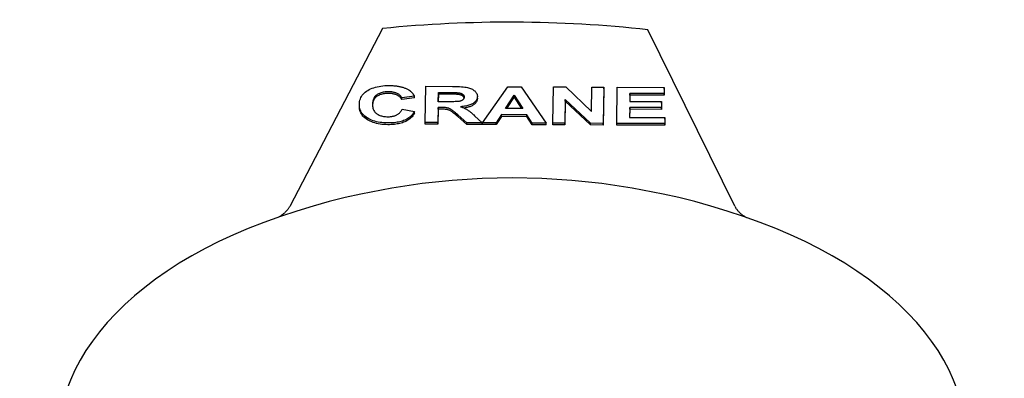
# Model space of a CAD drawing. Header units: millimetres. Extents: x 210 to 480, y -31 to 299.
# Tile 12 of 12: x 424 to 471, y 178 to 196. Entities that reach past the tile are written whole.
import ezdxf

# ---------------------------------------------------------------- set-up
doc = ezdxf.new("R2010")
doc.units = ezdxf.units.MM
doc.layers.add('Detail', color=2, linetype='Continuous')

msp = doc.modelspace()

# ---------------------------------------------------------------- linework, layer by layer
at = {"layer": 'Detail'}
for p, q in [((441.208, 195.376), (436.734, 186.792)), ((458.193, 186.798), (454.008, 195.318)), ((443.269, 190.838), (443.293, 192.587)), ((443.293, 192.587), (444.59, 192.581)), ((443.899, 191.845), (443.905, 192.289)), ((443.905, 192.289), (444.386, 192.286)), ((443.905, 192.207), (443.905, 192.289)), ((444.837, 192.197), (444.837, 192.279)), ((446.035, 190.825), (447.245, 192.569)), ((447.245, 192.569), (447.901, 192.566)), ((447.901, 192.566), (449.095, 190.812)), ((449.429, 190.81), (449.453, 192.559)), ((449.453, 192.559), (450.051, 192.557)), ((450.051, 192.557), (451.288, 191.378)), ((451.288, 191.378), (451.304, 192.551)), ((451.304, 192.551), (451.873, 192.548)), ((451.873, 192.548), (451.849, 190.799)), ((451.873, 192.467), (451.849, 190.717)), ((451.873, 192.467), (451.873, 192.548)), ((452.502, 190.796), (452.527, 192.545)), ((452.527, 192.545), (454.788, 192.535)), ((454.788, 192.535), (454.784, 192.239)), ((454.788, 192.453), (454.784, 192.157)), ((454.788, 192.453), (454.788, 192.535)), ((442.747, 192.108), (442.137, 192.027)), ((442.137, 191.945), (442.137, 192.027)), ((442.747, 192.027), (442.137, 191.945)), ((442.747, 192.027), (442.747, 192.108)), ((444.355, 191.842), (443.899, 191.845)), ((443.905, 192.207), (443.9, 191.845)), ((444.386, 192.204), (443.905, 192.207)), ((445.783, 192.008), (445.783, 192.09)), ((445.783, 192.008), (445.783, 192.003)), ((447.138, 191.514), (447.56, 192.16)), ((447.56, 192.078), (447.191, 191.514)), ((447.56, 192.16), (447.972, 191.51)), ((447.56, 192.078), (447.56, 192.16)), ((447.92, 191.51), (447.56, 192.078)), ((450.015, 191.955), (449.999, 190.807)), ((450.015, 191.874), (449.999, 190.726)), ((451.233, 190.802), (450.015, 191.955)), ((450.015, 191.874), (450.015, 191.955)), ((451.233, 190.72), (450.015, 191.874)), ((453.139, 192.247), (453.133, 191.859)), ((453.133, 191.859), (454.665, 191.852)), ((453.139, 192.165), (453.134, 191.859)), ((454.784, 192.239), (453.139, 192.247)), ((453.139, 192.165), (453.139, 192.247)), ((454.784, 192.157), (453.139, 192.165)), ((454.665, 191.852), (454.661, 191.556)), ((454.665, 191.77), (454.665, 191.852)), ((454.784, 192.157), (454.784, 192.239)), ((440.094, 191.617), (440.094, 191.699)), ((442.151, 191.487), (442.746, 191.376)), ((442.746, 191.294), (442.746, 191.376)), ((443.895, 191.566), (443.885, 190.835)), ((443.895, 191.484), (443.885, 190.753)), ((444.021, 191.565), (443.895, 191.566)), ((443.895, 191.484), (443.895, 191.566)), ((444.021, 191.483), (443.895, 191.484)), ((447.972, 191.51), (447.138, 191.514)), ((453.129, 191.563), (453.123, 191.089)), ((453.129, 191.481), (453.124, 191.089)), ((454.661, 191.556), (453.129, 191.563)), ((453.129, 191.481), (453.129, 191.563)), ((454.661, 191.474), (453.129, 191.481)), ((454.665, 191.77), (454.661, 191.474)), ((454.661, 191.474), (454.661, 191.556)), ((443.885, 190.835), (443.269, 190.838)), ((443.269, 190.756), (443.269, 190.838)), ((443.885, 190.753), (443.885, 190.835)), ((445.278, 190.829), (444.839, 191.212)), ((445.278, 190.747), (444.839, 191.13)), ((445.647, 191.169), (446.014, 190.826)), ((446.947, 191.219), (446.689, 190.822)), ((446.947, 191.137), (446.689, 190.741)), ((448.166, 191.213), (446.947, 191.219)), ((446.947, 191.137), (446.947, 191.219)), ((448.166, 191.131), (446.947, 191.137)), ((448.425, 190.815), (448.166, 191.213)), ((448.166, 191.131), (448.166, 191.213)), ((448.425, 190.733), (448.166, 191.131)), ((453.123, 191.089), (454.827, 191.082)), ((454.827, 191.082), (454.822, 190.786)), ((454.827, 191), (454.822, 190.704)), ((454.827, 191), (454.827, 191.082)), ((443.885, 190.753), (443.269, 190.756)), ((446.014, 190.826), (445.278, 190.829)), ((445.278, 190.747), (445.278, 190.829)), ((446.014, 190.744), (445.278, 190.747)), ((446.014, 190.744), (446.014, 190.826)), ((446.689, 190.822), (446.035, 190.825)), ((446.035, 190.744), (446.035, 190.825)), ((446.689, 190.741), (446.035, 190.744)), ((446.689, 190.741), (446.689, 190.822)), ((449.095, 190.812), (448.425, 190.815)), ((448.425, 190.733), (448.425, 190.815)), ((449.095, 190.73), (448.425, 190.733)), ((449.095, 190.73), (449.095, 190.812)), ((449.999, 190.807), (449.429, 190.81)), ((449.429, 190.728), (449.429, 190.81)), ((449.999, 190.726), (449.429, 190.728)), ((449.999, 190.726), (449.999, 190.807)), ((451.849, 190.799), (451.233, 190.802)), ((451.233, 190.72), (451.233, 190.802)), ((451.849, 190.717), (451.233, 190.72)), ((451.849, 190.717), (451.849, 190.799)), ((454.822, 190.786), (452.502, 190.796)), ((452.502, 190.714), (452.502, 190.796)), ((454.822, 190.704), (452.502, 190.714)), ((454.822, 190.704), (454.822, 190.786))]:
    msp.add_line(p, q, dxfattribs=at)
at = {"layer": 'Detail', "flags": 128}
for points in [[(440.094, 191.711), (440.098, 191.783), (440.107, 191.851), (440.121, 191.917), (440.141, 191.981), (440.167, 192.041), (440.197, 192.099), (440.234, 192.154), (440.275, 192.206), (440.322, 192.256), (440.375, 192.303), (440.433, 192.347), (440.496, 192.388), (440.564, 192.426), (440.635, 192.461), (440.71, 192.493), (440.787, 192.521), (440.869, 192.546), (440.954, 192.567), (441.042, 192.585), (441.133, 192.6), (441.228, 192.611), (441.327, 192.619), (441.429, 192.623), (441.534, 192.625)], [(441.499, 192.323), (441.444, 192.323), (441.39, 192.32), (441.338, 192.315), (441.287, 192.309), (441.239, 192.3), (441.192, 192.29), (441.146, 192.278), (441.103, 192.263), (441.061, 192.247), (441.021, 192.229), (440.983, 192.209), (440.947, 192.187), (440.913, 192.162), (440.881, 192.136), (440.853, 192.106), (440.828, 192.075), (440.805, 192.041), (440.785, 192.004), (440.769, 191.966), (440.755, 191.924), (440.744, 191.881), (440.736, 191.834), (440.731, 191.786), (440.729, 191.735)], [(442.137, 192.027), (442.128, 192.05), (442.117, 192.071), (442.104, 192.092), (442.089, 192.112), (442.073, 192.131), (442.056, 192.149), (442.036, 192.167), (442.015, 192.184), (441.993, 192.2), (441.968, 192.215), (441.942, 192.229), (441.915, 192.243), (441.886, 192.256), (441.855, 192.267), (441.824, 192.278), (441.792, 192.287), (441.759, 192.296), (441.725, 192.303), (441.69, 192.309), (441.654, 192.314), (441.617, 192.318), (441.579, 192.321), (441.54, 192.323), (441.499, 192.323)], [(441.534, 192.625), (441.58, 192.624), (441.625, 192.623), (441.67, 192.621), (441.714, 192.619), (441.757, 192.615), (441.8, 192.612), (441.841, 192.607), (441.883, 192.602), (441.923, 192.596), (441.962, 192.59), (442.001, 192.583), (442.039, 192.575), (442.077, 192.567), (442.113, 192.558), (442.149, 192.548), (442.185, 192.538), (442.219, 192.527), (442.253, 192.515), (442.286, 192.503), (442.318, 192.49), (442.35, 192.476), (442.381, 192.462), (442.411, 192.447), (442.44, 192.431)], [(442.44, 192.431), (442.457, 192.422), (442.474, 192.412), (442.49, 192.401), (442.506, 192.391), (442.521, 192.38), (442.536, 192.369), (442.551, 192.357), (442.566, 192.345), (442.58, 192.333), (442.593, 192.32), (442.607, 192.307), (442.62, 192.294), (442.632, 192.28), (442.644, 192.266), (442.656, 192.252), (442.668, 192.238), (442.679, 192.223), (442.69, 192.207), (442.7, 192.192), (442.71, 192.176), (442.72, 192.159), (442.73, 192.143), (442.739, 192.126), (442.747, 192.108)], [(444.386, 192.286), (444.417, 192.286), (444.447, 192.286), (444.475, 192.286), (444.503, 192.286), (444.529, 192.285), (444.555, 192.285), (444.579, 192.285), (444.603, 192.285), (444.625, 192.285), (444.647, 192.284), (444.667, 192.284), (444.686, 192.284), (444.704, 192.283), (444.722, 192.283), (444.738, 192.283), (444.753, 192.282), (444.767, 192.282), (444.78, 192.282), (444.792, 192.281), (444.803, 192.281), (444.813, 192.28), (444.822, 192.28), (444.83, 192.279), (444.837, 192.279)], [(444.59, 192.581), (444.709, 192.58), (444.819, 192.577), (444.92, 192.573), (445.013, 192.568), (445.098, 192.561), (445.174, 192.552), (445.242, 192.542), (445.301, 192.531), (445.355, 192.518), (445.406, 192.502), (445.454, 192.484), (445.499, 192.464), (445.542, 192.442), (445.582, 192.418), (445.619, 192.391), (445.653, 192.362), (445.684, 192.331), (445.711, 192.299), (445.733, 192.267), (445.752, 192.233), (445.766, 192.197), (445.776, 192.161), (445.782, 192.124), (445.783, 192.085)], [(444.837, 192.279), (444.862, 192.276), (444.885, 192.273), (444.907, 192.269), (444.929, 192.264), (444.949, 192.259), (444.969, 192.254), (444.988, 192.248), (445.006, 192.241), (445.023, 192.234), (445.038, 192.226), (445.053, 192.217), (445.068, 192.209), (445.081, 192.199), (445.093, 192.189), (445.103, 192.179), (445.113, 192.168), (445.121, 192.157), (445.129, 192.145), (445.135, 192.133), (445.14, 192.121), (445.144, 192.107), (445.146, 192.094), (445.148, 192.08), (445.148, 192.066)], [(441.499, 192.242), (441.445, 192.241), (441.392, 192.238), (441.341, 192.234), (441.291, 192.228), (441.244, 192.22), (441.198, 192.21), (441.153, 192.198), (441.11, 192.184), (441.069, 192.168), (441.03, 192.151), (440.992, 192.132), (440.956, 192.111), (440.922, 192.087), (440.89, 192.062), (440.862, 192.034), (440.836, 192.004), (440.813, 191.972), (440.793, 191.937), (440.775, 191.9), (440.761, 191.86), (440.749, 191.819), (440.74, 191.775), (440.733, 191.728), (440.73, 191.68)], [(442.137, 191.945), (442.128, 191.968), (442.117, 191.989), (442.104, 192.01), (442.089, 192.03), (442.073, 192.049), (442.056, 192.067), (442.036, 192.085), (442.015, 192.102), (441.993, 192.118), (441.968, 192.133), (441.942, 192.147), (441.915, 192.161), (441.886, 192.174), (441.855, 192.185), (441.824, 192.196), (441.792, 192.205), (441.759, 192.214), (441.725, 192.221), (441.69, 192.227), (441.654, 192.232), (441.617, 192.236), (441.579, 192.239), (441.54, 192.241), (441.499, 192.242)], [(445.148, 192.066), (445.147, 192.046), (445.144, 192.028), (445.139, 192.01), (445.131, 191.993), (445.122, 191.977), (445.111, 191.962), (445.098, 191.948), (445.084, 191.935), (445.067, 191.922), (445.049, 191.91), (445.029, 191.9), (445.008, 191.89), (444.986, 191.881), (444.962, 191.874), (444.936, 191.867), (444.909, 191.861), (444.876, 191.856), (444.833, 191.852), (444.779, 191.849), (444.715, 191.846), (444.641, 191.844), (444.556, 191.843), (444.46, 191.842), (444.355, 191.842)], [(444.837, 192.197), (444.83, 192.198), (444.822, 192.198), (444.813, 192.198), (444.803, 192.199), (444.792, 192.199), (444.78, 192.2), (444.767, 192.2), (444.753, 192.2), (444.738, 192.201), (444.722, 192.201), (444.704, 192.201), (444.686, 192.202), (444.667, 192.202), (444.647, 192.202), (444.625, 192.203), (444.603, 192.203), (444.579, 192.203), (444.555, 192.203), (444.529, 192.204), (444.503, 192.204), (444.475, 192.204), (444.447, 192.204), (444.417, 192.204), (444.386, 192.204)], [(445.143, 192.026), (445.14, 192.038), (445.136, 192.049), (445.131, 192.06), (445.125, 192.07), (445.118, 192.08), (445.11, 192.09), (445.102, 192.099), (445.092, 192.108), (445.082, 192.116), (445.07, 192.125), (445.058, 192.133), (445.046, 192.14), (445.032, 192.147), (445.018, 192.154), (445.003, 192.16), (444.987, 192.166), (444.971, 192.171), (444.954, 192.176), (444.936, 192.181), (444.918, 192.185), (444.899, 192.188), (444.879, 192.192), (444.858, 192.195), (444.837, 192.197)], [(445.783, 192.085), (445.781, 192.053), (445.777, 192.022), (445.769, 191.992), (445.759, 191.962), (445.746, 191.934), (445.73, 191.906), (445.712, 191.88), (445.691, 191.854), (445.666, 191.83), (445.64, 191.806), (445.61, 191.783), (445.578, 191.762), (445.542, 191.741), (445.504, 191.722), (445.464, 191.704), (445.42, 191.687), (445.374, 191.672), (445.325, 191.658), (445.273, 191.645), (445.218, 191.634), (445.161, 191.624), (445.101, 191.616), (445.038, 191.608), (444.972, 191.602)], [(445.783, 192.003), (445.782, 191.975), (445.778, 191.947), (445.772, 191.919), (445.764, 191.893), (445.753, 191.867), (445.741, 191.842), (445.726, 191.818), (445.709, 191.795), (445.69, 191.772), (445.669, 191.75), (445.645, 191.729), (445.619, 191.708), (445.591, 191.689), (445.561, 191.67), (445.529, 191.652), (445.494, 191.635), (445.457, 191.619), (445.418, 191.604), (445.377, 191.591), (445.333, 191.578), (445.288, 191.567), (445.24, 191.556), (445.19, 191.547), (445.138, 191.539)], [(441.472, 190.817), (441.372, 190.819), (441.276, 190.824), (441.182, 190.833), (441.092, 190.845), (441.004, 190.86), (440.92, 190.879), (440.838, 190.901), (440.76, 190.926), (440.684, 190.954), (440.612, 190.986), (440.543, 191.021), (440.477, 191.059), (440.415, 191.1), (440.358, 191.144), (440.307, 191.19), (440.261, 191.238), (440.221, 191.289), (440.187, 191.342), (440.158, 191.398), (440.134, 191.456), (440.116, 191.516), (440.103, 191.579), (440.096, 191.644), (440.094, 191.711)], [(441.472, 190.735), (441.373, 190.737), (441.277, 190.742), (441.184, 190.751), (441.094, 190.763), (441.007, 190.778), (440.923, 190.796), (440.842, 190.818), (440.764, 190.842), (440.689, 190.87), (440.617, 190.902), (440.548, 190.936), (440.482, 190.974), (440.42, 191.015), (440.364, 191.058), (440.312, 191.103), (440.266, 191.151), (440.226, 191.201), (440.191, 191.253), (440.161, 191.308), (440.137, 191.365), (440.118, 191.425), (440.105, 191.487), (440.096, 191.551), (440.094, 191.617)], [(440.729, 191.735), (440.73, 191.681), (440.733, 191.63), (440.74, 191.581), (440.749, 191.535), (440.762, 191.491), (440.777, 191.45), (440.795, 191.412), (440.816, 191.377), (440.841, 191.344), (440.868, 191.314), (440.898, 191.286), (440.93, 191.261), (440.966, 191.239), (441.003, 191.218), (441.041, 191.199), (441.082, 191.182), (441.124, 191.168), (441.168, 191.155), (441.214, 191.144), (441.261, 191.135), (441.311, 191.128), (441.362, 191.123), (441.414, 191.119), (441.469, 191.118)], [(441.469, 191.118), (441.51, 191.119), (441.549, 191.12), (441.588, 191.123), (441.626, 191.127), (441.662, 191.133), (441.698, 191.14), (441.733, 191.148), (441.767, 191.157), (441.8, 191.167), (441.832, 191.179), (441.863, 191.192), (441.893, 191.206), (441.922, 191.222), (441.95, 191.239), (441.976, 191.257), (442.001, 191.277), (442.024, 191.298), (442.047, 191.321), (442.067, 191.345), (442.087, 191.371), (442.105, 191.398), (442.121, 191.426), (442.137, 191.456), (442.151, 191.487)], [(442.746, 191.376), (442.722, 191.33), (442.694, 191.285), (442.665, 191.243), (442.632, 191.202), (442.598, 191.164), (442.56, 191.127), (442.52, 191.093), (442.478, 191.061), (442.433, 191.031), (442.386, 191.003), (442.336, 190.976), (442.284, 190.952), (442.229, 190.93), (442.172, 190.91), (442.112, 190.892), (442.051, 190.876), (441.987, 190.862), (441.92, 190.85), (441.851, 190.839), (441.78, 190.831), (441.706, 190.824), (441.631, 190.82), (441.552, 190.817), (441.472, 190.817)], [(444.839, 191.212), (444.782, 191.261), (444.73, 191.305), (444.682, 191.345), (444.64, 191.379), (444.602, 191.409), (444.568, 191.435), (444.54, 191.455), (444.516, 191.471), (444.494, 191.484), (444.472, 191.496), (444.449, 191.507), (444.427, 191.516), (444.403, 191.525), (444.38, 191.533), (444.356, 191.539), (444.332, 191.545), (444.306, 191.549), (444.276, 191.553), (444.243, 191.557), (444.205, 191.56), (444.165, 191.562), (444.12, 191.564), (444.072, 191.565), (444.021, 191.565)], [(444.839, 191.13), (444.782, 191.179), (444.73, 191.223), (444.682, 191.263), (444.64, 191.298), (444.602, 191.328), (444.568, 191.353), (444.54, 191.373), (444.516, 191.389), (444.494, 191.402), (444.472, 191.414), (444.449, 191.425), (444.427, 191.434), (444.403, 191.443), (444.38, 191.451), (444.356, 191.457), (444.332, 191.463), (444.306, 191.467), (444.276, 191.471), (444.243, 191.475), (444.205, 191.478), (444.165, 191.48), (444.12, 191.482), (444.072, 191.483), (444.021, 191.483)], [(444.972, 191.602), (445.005, 191.591), (445.036, 191.579), (445.067, 191.568), (445.097, 191.556), (445.126, 191.544), (445.154, 191.531), (445.18, 191.519), (445.206, 191.506), (445.231, 191.494), (445.255, 191.481), (445.278, 191.468), (445.3, 191.454), (445.322, 191.44), (445.346, 191.424), (445.37, 191.406), (445.396, 191.387), (445.423, 191.365), (445.451, 191.342), (445.481, 191.318), (445.512, 191.291), (445.544, 191.263), (445.577, 191.233), (445.612, 191.202), (445.647, 191.169)], [(442.746, 191.294), (442.722, 191.248), (442.694, 191.203), (442.665, 191.161), (442.632, 191.12), (442.598, 191.082), (442.56, 191.045), (442.52, 191.011), (442.478, 190.979), (442.433, 190.949), (442.386, 190.921), (442.336, 190.895), (442.284, 190.871), (442.229, 190.849), (442.172, 190.828), (442.112, 190.81), (442.051, 190.794), (441.987, 190.78), (441.92, 190.768), (441.851, 190.757), (441.78, 190.749), (441.706, 190.743), (441.631, 190.738), (441.552, 190.735), (441.472, 190.735)], [(459.419, 186.013), (458.615, 186.303), (457.823, 186.566), (457.04, 186.805), (456.266, 187.02), (455.501, 187.213), (454.745, 187.386), (453.252, 187.676), (451.782, 187.894), (450.33, 188.046), (448.888, 188.136), (447.453, 188.167), (446.017, 188.136), (444.576, 188.046), (443.123, 187.894), (441.654, 187.676), (440.161, 187.386), (439.404, 187.213), (438.639, 187.02), (437.866, 186.805), (437.083, 186.566), (436.29, 186.303), (435.487, 186.013)], [(436.183, 186.265), (436.214, 186.283), (436.246, 186.302), (436.276, 186.321), (436.306, 186.34), (436.335, 186.36), (436.363, 186.38), (436.391, 186.401), (436.417, 186.422), (436.443, 186.443), (436.469, 186.465), (436.493, 186.486), (436.517, 186.508), (436.539, 186.531), (436.561, 186.553), (436.582, 186.576), (436.603, 186.599), (436.622, 186.622), (436.641, 186.646), (436.659, 186.67), (436.675, 186.694), (436.692, 186.718), (436.707, 186.742), (436.721, 186.767), (436.734, 186.792)], [(458.193, 186.798), (458.207, 186.772), (458.221, 186.747), (458.235, 186.722), (458.251, 186.697), (458.268, 186.672), (458.286, 186.648), (458.304, 186.623), (458.324, 186.599), (458.344, 186.576), (458.366, 186.552), (458.388, 186.529), (458.411, 186.506), (458.435, 186.483), (458.459, 186.461), (458.485, 186.438), (458.511, 186.417), (458.539, 186.395), (458.567, 186.374), (458.596, 186.353), (458.625, 186.333), (458.656, 186.313), (458.687, 186.293), (458.719, 186.274), (458.751, 186.255)]]:
    msp.add_lwpolyline(points, dxfattribs=at)
at = {"layer": 'Detail'}
for centre, major_axis, start_param, end_param in [((447.334, 175.465), (-35.25, 0), 4.521912, 4.887058), ((447.453, 175.505), (-21.883, 0), 5.290973, 10.41699)]:
    msp.add_ellipse(centre, major_axis=major_axis, ratio=0.573576, start_param=start_param, end_param=end_param, dxfattribs=at)

doc.saveas('drawing.dxf')
